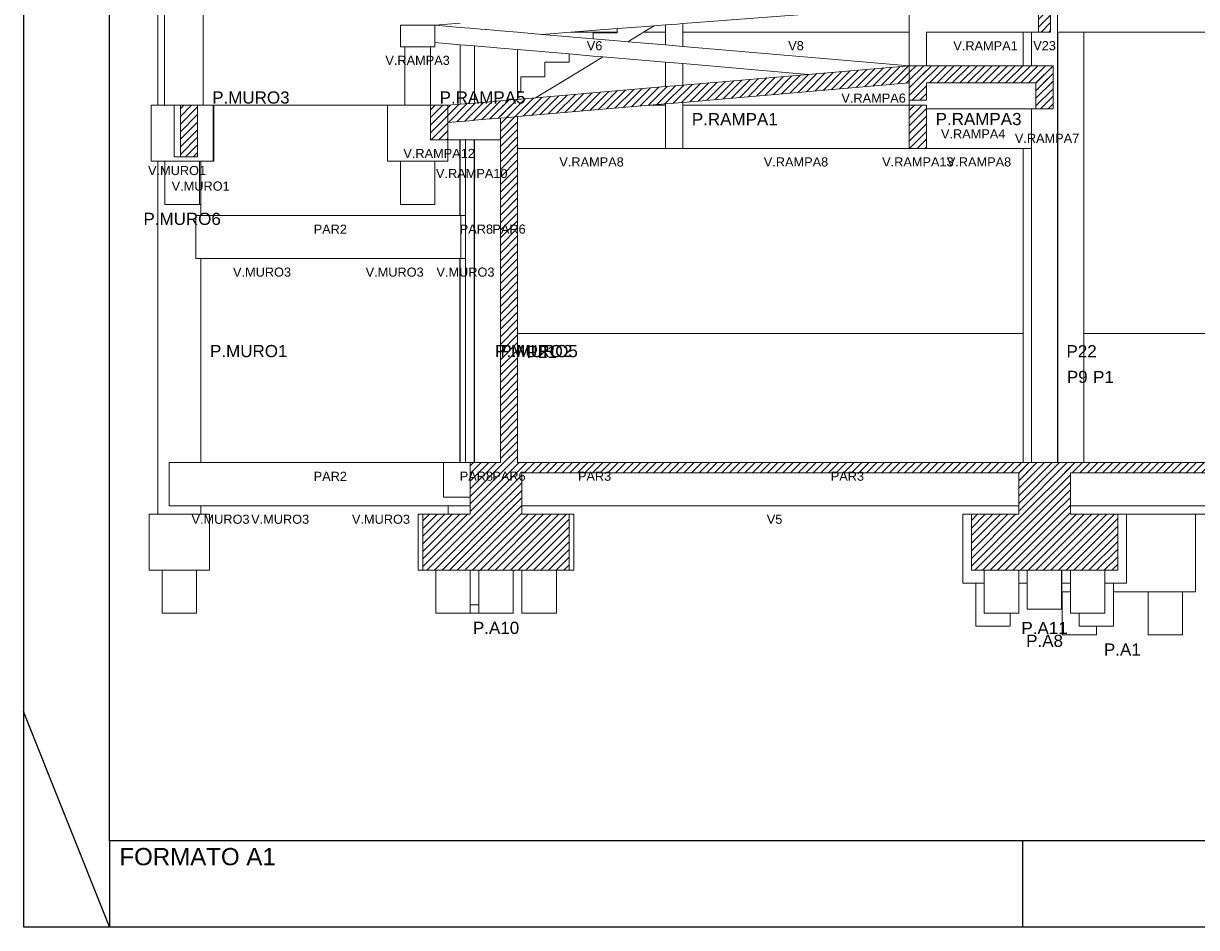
# Model space of a CAD drawing. Header units: millimetres. Extents: x 10 to 1250, y -62 to 528.
# Tile 213 of 256: x 76 to 90, y 398 to 409. Entities that reach past the tile are written whole.
import ezdxf

# ---------------------------------------------------------------- set-up
doc = ezdxf.new("R2010")
doc.units = ezdxf.units.MM
doc.header["$LTSCALE"] = 0.05
for name, color, linetype, lineweight in [('FO-Cotas', 5, 'Continuous', 5), ('FO-Níveis', 9, 'Continuous', 5), ('FO-Pilares pré-moldados', 3, 'Continuous', 20), ('FO-Seção das fundações', 9, 'Continuous', 5), ('FO-Títulos', 7, 'Continuous', 5)]:
    doc.layers.add(name, color=color, linetype=linetype, lineweight=lineweight)
doc.layers.add('FOLHA_PADRÃO', color=7, linetype='Continuous')
doc.styles.add('Arial', font='arial.ttf')
pattern_1 = [(45, (-96.81562, -34.92108), (-0.08838835, 0.08838835), [])]

# ---------------------------------------------------------------- blocks, each defined once
blk = doc.blocks.new('A1')
at = {"layer": 'FOLHA_PADRÃO', "color": 1}
blk.add_line((-83.1, 0), (-84.1, 2.5), dxfattribs=at)
at = {"layer": 'FOLHA_PADRÃO', "color": 1, "linetype": 'Continuous'}
for points in [[(-84.1, 0), (0, 0), (0, 59.4), (-84.1, 59.4), (-84.1, 0)], [(-83.1, 1.008), (-83.1, 0)], [(-72.5, 1), (-72.5, -0.008)]]:
    blk.add_lwpolyline(points, dxfattribs=at)
at = {"layer": 'FOLHA_PADRÃO', "color": 6, "linetype": 'Continuous'}
blk.add_lwpolyline([(-83.1, 58.4), (-1, 58.4), (-1, 1), (-83.1, 1), (-83.1, 58.4)], dxfattribs=at)
at = {"layer": 'FOLHA_PADRÃO', "color": 7, "style": 'Arial'}
blk.add_text('FORMATO A1', height=0.2, dxfattribs=at).set_placement((-82.986, 0.716))
blk = doc.blocks.new('AAA')
at = {"layer": 'FO-Níveis', "linetype": 'Continuous'}
h = blk.add_hatch(dxfattribs=at)
h.set_pattern_fill('ANSI31', color=256, style=0)
h.set_pattern_definition(pattern_1)
h.paths.add_polyline_path([(-72.5219, 17.5821), (-72.2419, 17.5821), (-72.2419, 18.5821), (-72.5219, 18.5821), (-72.5219, 17.5821)])
h = blk.add_hatch(dxfattribs=at)
h.set_pattern_fill('ANSI31', color=256, style=0)
h.set_pattern_definition(pattern_1)
h.paths.add_polyline_path([(-86.2439, 15.4808), (-75.5239, 16.4008), (-75.5239, 16.8021), (-86.2439, 15.8821), (-86.2439, 15.4808)])
h = blk.add_hatch(dxfattribs=at)
h.set_pattern_fill('ANSI31', color=256, style=0)
h.set_pattern_definition(pattern_1)
h.paths.add_polyline_path([(-75.5239, 16.4021), (-72.1859, 16.4021), (-72.1859, 16.8021), (-75.5239, 16.8021), (-75.5239, 16.4021)])
h = blk.add_hatch(dxfattribs=at)
h.set_pattern_fill('ANSI31', color=256, style=0)
h.set_pattern_definition(pattern_1)
h.paths.add_polyline_path([(-75.5239, 16.0021), (-75.1239, 16.0021), (-75.1239, 16.8021), (-75.5239, 16.8021), (-75.5239, 16.0021)])
h = blk.add_hatch(dxfattribs=at)
h.set_pattern_fill('ANSI31', color=256, style=0)
h.set_pattern_definition(pattern_1)
h.paths.add_polyline_path([(-72.5859, 15.8021), (-72.1859, 15.8021), (-72.1859, 16.8021), (-72.5859, 16.8021), (-72.5859, 15.8021)])
h = blk.add_hatch(dxfattribs=at)
h.set_pattern_fill('ANSI31', color=256, style=0)
h.set_pattern_definition(pattern_1)
h.paths.add_polyline_path([(-92.453, 14.6821), (-92.0529, 14.6821), (-92.0529, 15.8821), (-92.453, 15.8821), (-92.453, 14.6821)])
h = blk.add_hatch(dxfattribs=at)
h.set_pattern_fill('ANSI31', color=256, style=0)
h.set_pattern_definition(pattern_1)
h.paths.add_polyline_path([(-86.6439, 15.0821), (-86.2439, 15.0821), (-86.2439, 15.8821), (-86.6439, 15.8821), (-86.6439, 15.0821)])
h = blk.add_hatch(dxfattribs=at)
h.set_pattern_fill('ANSI31', color=256, style=0)
h.set_pattern_definition(pattern_1)
h.paths.add_polyline_path([(-85.0209, 13.3221), (-84.6209, 13.3221), (-84.6209, 15.8821), (-85.0209, 15.8821), (-85.0209, 13.3221)])
h = blk.add_hatch(dxfattribs=at)
h.set_pattern_fill('ANSI31', color=256, style=0)
h.set_pattern_definition(pattern_1)
h.paths.add_polyline_path([(-75.5239, 14.8821), (-75.1239, 14.8821), (-75.1239, 15.8821), (-75.5239, 15.8821), (-75.5239, 14.8821)])
h = blk.add_hatch(dxfattribs=at)
h.set_pattern_fill('ANSI31', color=256, style=0)
h.set_pattern_definition(pattern_1)
h.paths.add_polyline_path([(-85.0209, 7.5821), (-84.6209, 7.5821), (-84.6209, 13.3221), (-85.0209, 13.3221), (-85.0209, 7.5821)])
h = blk.add_hatch(dxfattribs=at)
h.set_pattern_fill('ANSI31', color=256, style=0)
h.set_pattern_definition(pattern_1)
h.paths.add_polyline_path([(-85.7209, 7.3421), (-71.7819, 7.3421), (-71.7819, 7.5821), (-85.7209, 7.5821), (-85.7209, 7.3421)])
h = blk.add_hatch(dxfattribs=at)
h.set_pattern_fill('ANSI31', color=256, style=0)
h.set_pattern_definition(pattern_1)
h.paths.add_polyline_path([(-85.7209, 6.3821), (-84.5209, 6.3821), (-84.5209, 7.5821), (-85.7209, 7.5821), (-85.7209, 6.3821)])
h = blk.add_hatch(dxfattribs=at)
h.set_pattern_fill('ANSI31', color=256, style=0)
h.set_pattern_definition(pattern_1)
h.paths.add_polyline_path([(-72.9819, 7.3421), (-58.8839, 7.3421), (-58.8839, 7.5821), (-72.9819, 7.5821), (-72.9819, 7.3421)])
h = blk.add_hatch(dxfattribs=at)
h.set_pattern_fill('ANSI31', color=256, style=0)
h.set_pattern_definition(pattern_1)
h.paths.add_polyline_path([(-72.9819, 6.3821), (-71.7819, 6.3821), (-71.7819, 7.5821), (-72.9819, 7.5821), (-72.9819, 6.3821)])
h = blk.add_hatch(dxfattribs=at)
h.set_pattern_fill('ANSI31', color=256, style=0)
h.set_pattern_definition(pattern_1)
h.paths.add_polyline_path([(-86.8209, 5.0821), (-83.4209, 5.0821), (-83.4209, 6.3821), (-86.8209, 6.3821), (-86.8209, 5.0821)])
h = blk.add_hatch(dxfattribs=at)
h.set_pattern_fill('ANSI31', color=256, style=0)
h.set_pattern_definition(pattern_1)
h.paths.add_polyline_path([(-74.0819, 5.0821), (-70.6819, 5.0821), (-70.6819, 6.3821), (-74.0819, 6.3821), (-74.0819, 5.0821)])
at = {"layer": 'FO-Cotas'}
for p, q in [((-92.9759, 18.5821), (-92.9759, 17.7421)), ((-92.8259, 18.5821), (-92.8259, 17.7421)), ((-91.9259, 17.7421), (-91.9259, 18.5821)), ((-72.0845, 17.7421), (-72.0845, 18.2821)), ((-80.7859, 17.78), (-75.5239, 18.1811)), ((-75.5239, 18.1811), (-75.5239, 17.7421)), ((-92.9759, 17.7421), (-92.9759, 16.8021)), ((-92.8259, 17.7421), (-92.8259, 16.8021)), ((-91.9259, 16.8021), (-91.9259, 17.7421)), ((-87.3439, 17.7421), (-87.3439, 17.2421)), ((-87.2439, 17.7421), (-87.3439, 17.7421)), ((-86.6439, 17.7421), (-87.2439, 17.7421)), ((-86.5439, 17.7421), (-86.6439, 17.7421)), ((-85.9569, 17.7869), (-86.5439, 17.7421)), ((-86.5439, 17.7421), (-85.9569, 17.6921)), ((-86.5439, 17.3411), (-86.5439, 17.7421)), ((-81.7459, 17.7068), (-81.4527, 17.7292)), ((-81.4527, 17.7292), (-81.6949, 17.5821)), ((-81.4527, 17.7292), (-81.1859, 17.7495)), ((-81.1859, 17.7495), (-81.0459, 17.7602)), ((-81.1859, 17.7495), (-81.1859, 17.7421)), ((-81.1859, 17.7421), (-81.1859, 17.5821)), ((-81.0459, 17.7602), (-80.9059, 17.7708)), ((-80.9059, 17.7708), (-80.7859, 17.78)), ((-80.7859, 17.7421), (-80.7859, 17.78)), ((-80.7859, 17.5821), (-80.7859, 17.7421)), ((-75.5239, 17.7421), (-75.5239, 17.5821)), ((-72.0845, 17.5821), (-72.0845, 17.7421)), ((-85.9569, 17.6921), (-85.6209, 17.6634)), ((-85.6209, 17.6634), (-85.4809, 17.6514)), ((-85.4809, 17.6514), (-85.3569, 17.6409)), ((-85.3569, 17.6409), (-85.3409, 17.6395)), ((-85.3409, 17.6395), (-85.0209, 17.6122)), ((-85.0209, 17.6122), (-84.6209, 17.5781)), ((-84.6209, 17.5781), (-84.061, 17.5303)), ((-84.061, 17.5303), (-83.3816, 17.5821)), ((-84.061, 17.5303), (-82.8659, 17.4284)), ((-83.3816, 17.5821), (-82.3059, 17.6641)), ((-83.3816, 17.5821), (-82.3059, 17.5821)), ((-82.8659, 17.5621), (-82.3059, 17.5621)), ((-82.8659, 17.4284), (-82.8659, 17.5621)), ((-82.3059, 17.6641), (-81.7459, 17.7068)), ((-82.3059, 17.5821), (-82.3059, 17.6641)), ((-82.3059, 17.5621), (-82.3059, 17.5821)), ((-81.7459, 17.5512), (-82.0612, 17.3597)), ((-81.6949, 17.5821), (-81.7459, 17.5512)), ((-81.6949, 17.5821), (-81.1859, 17.5821)), ((-81.1859, 17.5821), (-81.1859, 17.2851)), ((-80.7859, 17.5821), (-75.5239, 17.5821)), ((-80.7859, 17.251), (-80.7859, 17.5821)), ((-75.5239, 17.5821), (-75.5239, 16.8021)), ((-75.1239, 17.5821), (-72.8759, 17.5821)), ((-75.1239, 16.8021), (-75.1239, 17.5821)), ((-72.8759, 17.5821), (-72.8759, 16.8021)), ((-72.8759, 17.5821), (-72.6873, 17.5821)), ((-72.6873, 17.5821), (-72.6873, 16.8021)), ((-72.6873, 17.5821), (-72.6853, 17.5821)), ((-72.6853, 17.5821), (-72.5219, 17.5821)), ((-72.0845, 17.5821), (-72.0759, 17.5821)), ((-72.0845, 16.8021), (-72.0845, 17.5821)), ((-72.0759, 16.8021), (-72.0759, 17.5821)), ((-72.0759, 17.5821), (-71.4767, 17.5821)), ((-71.4767, 17.5821), (-71.4666, 17.5821)), ((-71.4666, 16.8021), (-71.4666, 17.5821)), ((-71.4666, 17.5821), (-65.2559, 17.5821)), ((-87.3439, 17.2421), (-87.2439, 17.2421)), ((-87.2439, 17.2421), (-87.2439, 16.8021)), ((-87.2439, 17.2421), (-86.6439, 17.2421)), ((-86.6439, 16.8021), (-86.6439, 17.2421)), ((-86.6439, 17.2421), (-86.5439, 17.2421)), ((-86.5439, 17.3408), (-86.5439, 17.3411)), ((-86.5439, 17.2421), (-86.5439, 17.3408)), ((-85.9569, 17.2907), (-86.5439, 17.3408)), ((-85.9569, 17.2907), (-85.9569, 16.8021)), ((-85.6209, 17.2621), (-85.9569, 17.2907)), ((-85.6209, 17.2621), (-85.6209, 16.8021)), ((-85.3569, 17.2396), (-85.6209, 17.2621)), ((-85.0209, 17.2109), (-85.3569, 17.2396)), ((-84.6209, 17.1768), (-85.0209, 17.2109)), ((-84.6209, 16.8021), (-84.6209, 17.1768)), ((-83.4259, 17.0749), (-84.6209, 17.1768)), ((-82.8659, 17.4284), (-82.3059, 17.3806)), ((-82.3059, 17.3806), (-82.0612, 17.3597)), ((-82.0612, 17.3597), (-81.1859, 17.2851)), ((-81.1859, 17.2851), (-80.7859, 17.251)), ((-80.7859, 17.251), (-75.5239, 16.8021)), ((-83.4259, 16.8821), (-83.4259, 17.0749)), ((-82.8659, 17.0271), (-83.4259, 17.0749)), ((-82.6407, 17.0079), (-82.8659, 17.0271)), ((-82.6407, 17.0079), (-82.8659, 16.8712)), ((-81.1859, 16.8838), (-82.6407, 17.0079)), ((-92.9759, 16.8021), (-92.9759, 15.8821)), ((-92.8259, 16.8021), (-92.8259, 15.8821)), ((-91.9259, 15.8821), (-91.9259, 16.8021)), ((-87.2439, 16.8021), (-87.2439, 15.8821)), ((-86.6439, 15.8821), (-86.6439, 16.8021)), ((-85.9569, 16.8021), (-85.9569, 15.9068)), ((-85.6209, 16.8021), (-85.6209, 16.7731)), ((-85.6209, 16.7731), (-85.6209, 15.9356)), ((-84.6209, 16.7731), (-84.6209, 16.8021)), ((-84.6209, 16.2021), (-84.6209, 16.7731)), ((-83.9859, 16.8821), (-83.4259, 16.8821)), ((-83.9859, 16.5421), (-83.9859, 16.8821)), ((-82.8659, 16.8712), (-83.4259, 16.5312)), ((-81.1859, 16.8838), (-81.1859, 16.8021)), ((-80.7859, 16.8497), (-81.1859, 16.8838)), ((-81.1859, 16.8021), (-81.1859, 16.3162)), ((-80.7859, 16.8021), (-80.7859, 16.8497)), ((-77.8691, 16.6009), (-80.7859, 16.8497)), ((-80.7859, 16.3505), (-80.7859, 16.8021)), ((-72.0845, 15.8821), (-72.0845, 16.8021)), ((-72.0759, 15.8821), (-72.0759, 16.8021)), ((-71.4666, 15.8821), (-71.4666, 16.8021)), ((-84.5459, 16.5421), (-83.9859, 16.5421)), ((-84.5459, 16.2021), (-84.5459, 16.5421)), ((-83.4259, 16.5312), (-83.9859, 16.1912)), ((-84.6209, 16.2021), (-84.5459, 16.2021)), ((-84.6209, 16.0214), (-84.6209, 16.2021)), ((-83.9859, 16.1912), (-84.207, 16.0569)), ((-93.1294, 15.8821), (-93.1294, 14.5821)), ((-93.0759, 15.8821), (-93.1294, 15.8821)), ((-92.9759, 15.8821), (-93.0759, 15.8821)), ((-92.8259, 15.8821), (-92.9759, 15.8821)), ((-92.8196, 15.8821), (-92.8259, 15.8821)), ((-92.6172, 15.8821), (-92.8196, 15.8821)), ((-92.6076, 15.8821), (-92.6172, 15.8821)), ((-92.5953, 15.8821), (-92.6076, 15.8821)), ((-92.453, 15.8821), (-92.5953, 15.8821)), ((-92.5953, 14.6821), (-92.5953, 15.8821)), ((-91.9808, 15.8821), (-92.0529, 15.8821)), ((-91.9759, 15.8821), (-91.9808, 15.8821)), ((-91.9259, 15.8821), (-91.9759, 15.8821)), ((-91.6956, 15.8821), (-91.9259, 15.8821)), ((-91.6759, 15.8821), (-91.6956, 15.8821)), ((-91.6956, 14.8821), (-91.6956, 15.8821)), ((-91.6759, 14.8821), (-91.6759, 15.8821)), ((-87.6439, 15.8821), (-91.6759, 15.8821)), ((-87.6439, 15.8821), (-87.6439, 14.8821)), ((-87.2439, 15.8821), (-87.6439, 15.8821)), ((-86.6439, 15.8821), (-87.2439, 15.8821)), ((-81.1859, 15.8821), (-81.5671, 15.8821)), ((-81.1859, 15.9148), (-81.1859, 15.8821)), ((-81.1859, 15.8821), (-81.1859, 14.8821)), ((-80.7859, 15.8821), (-80.7859, 15.9492)), ((-75.5239, 15.8821), (-80.7859, 15.8821)), ((-80.7859, 14.8821), (-80.7859, 15.8821)), ((-75.5239, 16.0021), (-75.5239, 15.8821)), ((-72.0845, 13.3221), (-72.0845, 15.8821)), ((-72.0759, 13.3221), (-72.0759, 15.8821)), ((-71.4666, 13.3221), (-71.4666, 15.8821)), ((-75.1239, 15.8021), (-72.8759, 15.8021)), ((-72.8759, 15.8021), (-72.6873, 15.8021)), ((-72.6873, 15.8021), (-72.6873, 14.8821)), ((-72.6873, 15.8021), (-72.6853, 15.8021)), ((-72.6853, 15.8021), (-72.5859, 15.8021)), ((-86.2439, 14.8821), (-86.2439, 15.0821)), ((-86.2439, 15.0821), (-85.9618, 15.0821)), ((-85.9618, 15.0821), (-85.9569, 15.0821)), ((-85.9618, 14.8821), (-85.9618, 15.0821)), ((-85.9569, 15.0821), (-85.9569, 14.8821)), ((-85.9569, 15.0821), (-85.952, 15.0821)), ((-85.952, 15.0821), (-85.8313, 15.0821)), ((-85.8313, 15.0821), (-85.8313, 13.3221)), ((-85.8313, 15.0821), (-85.7408, 15.0821)), ((-85.7408, 15.0821), (-85.646, 15.0821)), ((-85.646, 15.0821), (-85.63, 15.0821)), ((-85.63, 15.0821), (-85.6209, 15.0821)), ((-85.63, 15.0821), (-85.63, 14.8821)), ((-85.6209, 15.0821), (-85.6209, 14.8821)), ((-85.6209, 15.0821), (-85.5262, 15.0821)), ((-85.5262, 15.0821), (-85.3569, 15.0821)), ((-85.3569, 15.0821), (-85.2462, 15.0821)), ((-85.2462, 15.0821), (-85.2313, 15.0821)), ((-85.2313, 15.0821), (-85.1264, 15.0821)), ((-85.1264, 15.0821), (-85.0209, 15.0821)), ((-91.6956, 14.5821), (-91.6956, 14.8821)), ((-91.6759, 14.5821), (-91.6759, 14.8821)), ((-87.6439, 14.8821), (-87.6439, 14.5821)), ((-86.2439, 14.5821), (-86.2439, 14.8821)), ((-85.9618, 13.3221), (-85.9618, 14.8821)), ((-85.9569, 14.8821), (-85.9569, 13.3221)), ((-85.63, 14.8821), (-85.63, 13.3221)), ((-85.6209, 14.8821), (-85.6209, 13.3221)), ((-84.6209, 14.8821), (-81.1859, 14.8821)), ((-80.7859, 14.8821), (-81.1859, 14.8821)), ((-80.7859, 14.8821), (-75.5239, 14.8821)), ((-75.1239, 14.8821), (-72.8759, 14.8821)), ((-72.8759, 14.8821), (-72.8759, 13.3221)), ((-72.8759, 14.8821), (-72.6873, 14.8821)), ((-72.6873, 14.8821), (-72.6873, 13.3221)), ((-93.0759, 14.5821), (-93.1294, 14.5821)), ((-92.9759, 14.5821), (-93.0759, 14.5821)), ((-92.9759, 14.5821), (-92.9759, 13.3221)), ((-92.8125, 14.5821), (-92.9759, 14.5821)), ((-92.8125, 13.5821), (-92.8125, 14.5821)), ((-92.7759, 14.5821), (-92.8125, 14.5821)), ((-92.0125, 14.5821), (-92.7759, 14.5821)), ((-92.5953, 14.6821), (-92.453, 14.6821)), ((-92.0125, 14.5821), (-92.0125, 13.5821)), ((-91.9808, 14.5821), (-92.0125, 14.5821)), ((-91.9759, 14.5821), (-91.9808, 14.5821)), ((-91.9759, 14.5821), (-91.9759, 13.5821)), ((-91.6956, 14.5821), (-91.9759, 14.5821)), ((-91.6759, 14.5821), (-91.6956, 14.5821)), ((-87.3439, 14.5821), (-87.6439, 14.5821)), ((-87.3439, 13.5821), (-87.3439, 14.5821)), ((-86.5439, 14.5821), (-87.3439, 14.5821)), ((-86.5439, 14.5821), (-86.5439, 13.5821)), ((-86.2439, 14.5821), (-86.5439, 14.5821)), ((-92.7759, 13.5821), (-92.8125, 13.5821)), ((-92.0125, 13.5821), (-92.7759, 13.5821)), ((-91.9808, 13.5821), (-92.0125, 13.5821)), ((-91.9759, 13.5821), (-91.9808, 13.5821)), ((-91.9759, 13.3221), (-91.9759, 13.5821)), ((-86.5439, 13.5821), (-87.3439, 13.5821)), ((-92.9759, 13.3221), (-92.9759, 7.5821)), ((-92.0966, 13.3221), (-92.0966, 12.3221)), ((-91.9808, 13.3221), (-92.0966, 13.3221)), ((-91.9759, 13.3221), (-91.9808, 13.3221)), ((-89.0179, 13.3221), (-91.9759, 13.3221)), ((-89.0166, 13.3221), (-89.0179, 13.3221)), ((-88.806, 13.3221), (-89.0166, 13.3221)), ((-88.8047, 13.3221), (-88.806, 13.3221)), ((-85.9618, 13.3221), (-88.8047, 13.3221)), ((-85.9569, 13.3221), (-85.9618, 13.3221)), ((-85.952, 13.3221), (-85.9569, 13.3221)), ((-85.9366, 13.3221), (-85.952, 13.3221)), ((-85.8503, 13.3221), (-85.9366, 13.3221)), ((-85.9366, 12.3221), (-85.9366, 13.3221)), ((-85.8313, 13.3221), (-85.8503, 13.3221)), ((-85.8313, 13.3221), (-85.8313, 12.3221)), ((-85.63, 13.3221), (-85.63, 7.5821)), ((-85.6209, 13.3221), (-85.6209, 13.2931)), ((-85.6209, 13.2931), (-85.6209, 7.5821)), ((-72.8759, 13.3221), (-72.8759, 10.5821)), ((-72.6873, 13.3221), (-72.6873, 7.5821)), ((-72.0845, 10.5821), (-72.0845, 13.3221)), ((-72.0759, 10.5821), (-72.0759, 13.3221)), ((-71.4666, 10.5821), (-71.4666, 13.3221)), ((-92.0966, 12.3221), (-91.9808, 12.3221)), ((-91.9808, 12.3221), (-91.9759, 12.3221)), ((-91.9759, 7.5821), (-91.9759, 12.3221)), ((-91.9759, 12.3221), (-89.0179, 12.3221)), ((-89.0179, 12.3221), (-89.0166, 12.3221)), ((-89.0166, 12.3221), (-88.806, 12.3221)), ((-88.806, 12.3221), (-88.8047, 12.3221)), ((-88.8047, 12.3221), (-85.9618, 12.3221)), ((-85.9618, 7.5821), (-85.9618, 12.3221)), ((-85.9618, 12.3221), (-85.9569, 12.3221)), ((-85.9569, 12.3221), (-85.9569, 7.5821)), ((-85.9569, 12.3221), (-85.952, 12.3221)), ((-85.952, 12.3221), (-85.9366, 12.3221)), ((-85.9366, 12.3221), (-85.8503, 12.3221)), ((-85.8503, 12.3221), (-85.8313, 12.3221)), ((-85.8313, 12.3221), (-85.8313, 7.5821)), ((-81.0459, 10.5821), (-84.6209, 10.5821)), ((-72.8759, 10.5821), (-81.0459, 10.5821)), ((-72.8759, 10.5821), (-72.8759, 9.5821)), ((-72.0845, 9.5821), (-72.0845, 10.5821)), ((-72.0759, 9.5821), (-72.0759, 10.5821)), ((-71.4666, 9.5821), (-71.4666, 10.5821)), ((-65.2559, 10.5821), (-71.4666, 10.5821)), ((-72.8759, 9.5821), (-72.8759, 7.5821)), ((-72.0845, 7.5821), (-72.0845, 9.5821)), ((-72.0759, 7.5821), (-72.0759, 9.5821)), ((-71.4666, 7.5821), (-71.4666, 9.5821)), ((-92.9759, 7.5821), (-92.9759, 6.3821)), ((-92.7145, 7.5821), (-92.7145, 6.5821)), ((-92.01, 7.5821), (-92.7145, 7.5821)), ((-91.9808, 7.5821), (-92.01, 7.5821)), ((-91.9759, 7.5821), (-91.9808, 7.5821)), ((-90.3267, 7.5821), (-91.9759, 7.5821)), ((-90.2692, 7.5821), (-90.3267, 7.5821)), ((-89.9439, 7.5821), (-90.2692, 7.5821)), ((-89.891, 7.5821), (-89.9439, 7.5821)), ((-89.8335, 7.5821), (-89.891, 7.5821)), ((-89.6973, 7.5821), (-89.8335, 7.5821)), ((-89.4507, 7.5821), (-89.6973, 7.5821)), ((-86.9404, 7.5821), (-89.4507, 7.5821)), ((-86.8458, 7.5821), (-86.9404, 7.5821)), ((-86.8296, 7.5821), (-86.8458, 7.5821)), ((-86.7258, 7.5821), (-86.8296, 7.5821)), ((-86.3436, 7.5821), (-86.7258, 7.5821)), ((-86.3436, 7.5821), (-86.3436, 6.7821)), ((-86.2209, 7.5821), (-86.3436, 7.5821)), ((-85.991, 7.5821), (-86.2209, 7.5821)), ((-85.9618, 7.5821), (-85.991, 7.5821)), ((-85.9569, 7.5821), (-85.9618, 7.5821)), ((-85.952, 7.5821), (-85.9569, 7.5821)), ((-85.8313, 7.5821), (-85.952, 7.5821)), ((-85.7678, 7.5821), (-85.8313, 7.5821)), ((-85.7408, 7.5821), (-85.7678, 7.5821)), ((-85.7209, 7.5821), (-85.7408, 7.5821)), ((-92.7145, 6.5821), (-91.9759, 6.5821)), ((-91.9759, 6.3821), (-91.9759, 6.5821)), ((-91.9759, 6.5821), (-90.3267, 6.5821)), ((-90.3267, 6.5821), (-90.2692, 6.5821)), ((-90.2692, 6.5821), (-89.9439, 6.5821)), ((-89.9439, 6.5821), (-89.891, 6.5821)), ((-89.891, 6.5821), (-89.8335, 6.5821)), ((-89.8335, 6.5821), (-89.6973, 6.5821)), ((-89.6973, 6.5821), (-89.4507, 6.5821)), ((-89.4507, 6.5821), (-86.2313, 6.5821)), ((-86.3436, 6.7821), (-86.2209, 6.7821)), ((-86.2313, 6.5821), (-86.2313, 6.3821)), ((-86.2313, 6.5821), (-85.9569, 6.5821)), ((-86.2209, 6.7821), (-85.991, 6.7821)), ((-85.991, 6.7821), (-85.9569, 6.7821)), ((-85.9569, 6.7821), (-85.952, 6.7821)), ((-85.9569, 6.5821), (-85.8313, 6.5821)), ((-85.952, 6.7821), (-85.8313, 6.7821)), ((-85.8313, 6.7821), (-85.7678, 6.7821)), ((-85.8313, 6.5821), (-85.7678, 6.5821)), ((-85.7678, 6.7821), (-85.7209, 6.7821)), ((-85.7678, 6.5821), (-85.7209, 6.5821)), ((-84.5209, 6.5821), (-81.0459, 6.5821)), ((-81.0459, 6.5821), (-72.9819, 6.5821)), ((-71.7819, 6.5821), (-71.5465, 6.5821)), ((-71.5465, 6.5821), (-71.4838, 6.5821)), ((-71.4838, 6.5821), (-71.4666, 6.5821)), ((-71.4666, 6.5821), (-70.7702, 6.5821)), ((-70.7702, 6.5821), (-70.3816, 6.5821)), ((-70.3816, 6.5821), (-69.605, 6.5821)), ((-69.605, 6.5821), (-65.6384, 6.5821)), ((-93.1759, 6.3821), (-93.1759, 5.0821)), ((-92.9759, 6.3821), (-93.1759, 6.3821)), ((-91.9759, 6.3821), (-92.9759, 6.3821)), ((-91.7759, 6.3821), (-91.9759, 6.3821)), ((-91.7759, 5.0821), (-91.7759, 6.3821)), ((-86.9292, 6.3821), (-86.9292, 5.0821)), ((-86.8209, 6.3821), (-86.9292, 6.3821)), ((-83.3126, 6.3821), (-83.4209, 6.3821)), ((-83.3126, 5.0821), (-83.3126, 6.3821)), ((-74.2819, 6.3821), (-74.2819, 4.7821)), ((-74.0819, 6.3821), (-74.2819, 6.3821)), ((-70.4819, 6.3821), (-70.6819, 6.3821)), ((-70.4819, 6.3821), (-70.3816, 6.3821)), ((-70.4819, 4.7821), (-70.4819, 6.3821)), ((-70.3816, 6.3821), (-69.605, 6.3821)), ((-69.605, 6.3821), (-68.8757, 6.3821)), ((-68.8757, 4.5821), (-68.8757, 6.3821)), ((-68.8757, 6.3821), (-66.5559, 6.3821)), ((-92.8759, 5.0821), (-93.1759, 5.0821)), ((-92.8759, 4.0821), (-92.8759, 5.0821)), ((-92.0759, 5.0821), (-92.8759, 5.0821)), ((-92.0759, 5.0821), (-92.0759, 4.0821)), ((-91.7759, 5.0821), (-92.0759, 5.0821)), ((-86.8209, 5.0821), (-86.9292, 5.0821)), ((-86.5209, 4.0821), (-86.5209, 5.0821)), ((-85.7209, 5.0821), (-85.7209, 4.2821)), ((-85.5209, 4.2821), (-85.5209, 5.0821)), ((-84.7209, 5.0821), (-84.7209, 4.0821)), ((-84.5209, 4.0821), (-84.5209, 5.0821)), ((-83.7209, 5.0821), (-83.7209, 4.0821)), ((-83.3126, 5.0821), (-83.4209, 5.0821)), ((-73.7819, 4.7821), (-73.7819, 5.0821)), ((-72.9819, 5.0821), (-72.9819, 4.7821)), ((-72.7894, 4.7821), (-72.7894, 5.0821)), ((-71.9894, 5.0821), (-71.9894, 4.7821)), ((-71.9824, 5.0821), (-71.9824, 4.7821)), ((-71.7819, 4.7821), (-71.7819, 5.0821)), ((-70.9819, 5.0821), (-70.9819, 4.7821)), ((-73.9819, 4.7821), (-74.2819, 4.7821)), ((-73.9819, 3.7821), (-73.9819, 4.7821)), ((-73.7819, 4.7821), (-73.9819, 4.7821)), ((-73.7819, 4.0821), (-73.7819, 4.7821)), ((-72.7894, 4.7821), (-72.9819, 4.7821)), ((-72.9819, 4.7821), (-72.9819, 4.0821)), ((-72.7894, 4.1821), (-72.7894, 4.7821)), ((-71.9894, 4.7821), (-71.9894, 4.5821)), ((-71.7819, 4.7821), (-71.9824, 4.7821)), ((-71.9824, 4.7821), (-71.9824, 4.5821)), ((-71.7819, 4.5821), (-71.7819, 4.7821)), ((-70.7819, 4.7821), (-70.9819, 4.7821)), ((-70.9819, 4.7821), (-70.9819, 4.5821)), ((-70.7819, 4.7821), (-70.7819, 4.5821)), ((-70.4819, 4.7821), (-70.7819, 4.7821)), ((-71.9894, 4.5821), (-71.9894, 4.1821)), ((-71.9757, 4.5821), (-71.9824, 4.5821)), ((-71.9824, 4.5821), (-71.9824, 4.1821)), ((-71.9757, 3.5821), (-71.9757, 4.5821)), ((-71.7819, 4.5821), (-71.9757, 4.5821)), ((-71.7819, 4.0821), (-71.7819, 4.5821)), ((-70.9819, 4.5821), (-70.9819, 4.0821)), ((-69.9757, 4.5821), (-70.7819, 4.5821)), ((-70.7819, 4.5821), (-70.7819, 3.7821)), ((-69.9757, 3.5821), (-69.9757, 4.5821)), ((-69.1757, 4.5821), (-69.9757, 4.5821)), ((-69.1757, 4.5821), (-69.1757, 3.5821)), ((-68.8757, 4.5821), (-69.1757, 4.5821)), ((-85.5209, 4.2821), (-85.7209, 4.2821)), ((-85.7209, 4.2821), (-85.7209, 4.0821)), ((-85.5209, 4.0821), (-85.5209, 4.2821)), ((-72.7824, 4.1821), (-72.7894, 4.1821)), ((-71.9894, 4.1821), (-72.7824, 4.1821)), ((-71.9824, 4.1821), (-71.9894, 4.1821)), ((-92.0759, 4.0821), (-92.8759, 4.0821)), ((-86.0569, 4.0821), (-86.5209, 4.0821)), ((-85.7209, 4.0821), (-86.0569, 4.0821)), ((-85.5209, 4.0821), (-85.7209, 4.0821)), ((-85.2569, 4.0821), (-85.5209, 4.0821)), ((-84.7209, 4.0821), (-85.2569, 4.0821)), ((-83.7209, 4.0821), (-84.5209, 4.0821)), ((-73.1819, 4.0821), (-73.7819, 4.0821)), ((-73.1819, 4.0821), (-73.1819, 3.7821)), ((-72.9819, 4.0821), (-73.1819, 4.0821)), ((-71.5819, 4.0821), (-71.7819, 4.0821)), ((-71.5819, 3.7821), (-71.5819, 4.0821)), ((-71.1757, 4.0821), (-71.5819, 4.0821)), ((-70.9819, 4.0821), (-71.1757, 4.0821)), ((-73.1819, 3.7821), (-73.9819, 3.7821)), ((-71.1757, 3.5821), (-71.9757, 3.5821)), ((-71.1757, 3.7821), (-71.5819, 3.7821)), ((-71.1757, 3.7821), (-71.1757, 3.5821)), ((-70.7819, 3.7821), (-71.1757, 3.7821)), ((-69.1757, 3.5821), (-69.9757, 3.5821))]:
    blk.add_line(p, q, dxfattribs=at)
at = {"layer": 'FO-Títulos'}
for p, q in [((-72.5219, 18.2821), (-72.5219, 17.7421)), ((-72.2419, 17.7421), (-72.2419, 18.2821)), ((-72.5219, 17.7421), (-72.5219, 17.5821)), ((-72.2419, 17.5821), (-72.2419, 17.7421)), ((-72.5219, 17.5821), (-72.4952, 17.5821)), ((-72.4952, 17.5821), (-72.4659, 17.5821)), ((-72.4659, 17.5821), (-72.3819, 17.5821)), ((-72.3819, 17.5821), (-72.2419, 17.5821)), ((-75.5239, 16.8021), (-77.8691, 16.6009)), ((-75.1239, 16.8021), (-75.5239, 16.8021)), ((-75.5239, 16.4021), (-75.5239, 16.8021)), ((-72.8759, 16.8021), (-75.1239, 16.8021)), ((-72.6873, 16.8021), (-72.8759, 16.8021)), ((-72.5859, 16.8021), (-72.6873, 16.8021)), ((-72.4952, 16.8021), (-72.5859, 16.8021)), ((-72.3859, 16.8021), (-72.4952, 16.8021)), ((-72.1859, 16.8021), (-72.3859, 16.8021)), ((-72.1859, 16.4021), (-72.1859, 16.8021)), ((-80.7859, 16.3505), (-81.1859, 16.3162)), ((-77.8691, 16.6009), (-80.7859, 16.3505)), ((-80.7859, 15.9492), (-75.5239, 16.4008)), ((-75.5239, 16.4008), (-75.5239, 16.4021)), ((-75.5239, 16.4008), (-75.5239, 16.0021)), ((-75.1239, 16.0021), (-75.1239, 16.4021)), ((-75.1239, 16.4021), (-72.8759, 16.4021)), ((-72.8759, 16.4021), (-72.6873, 16.4021)), ((-72.6873, 16.4021), (-72.5859, 16.4021)), ((-72.5859, 16.4021), (-72.5859, 15.8821)), ((-72.1859, 15.8821), (-72.1859, 16.4021)), ((-81.1859, 16.3162), (-84.207, 16.0569)), ((-92.453, 15.8821), (-92.453, 14.6821)), ((-92.3259, 15.8821), (-92.453, 15.8821)), ((-92.2174, 15.8821), (-92.3259, 15.8821)), ((-92.0529, 15.8821), (-92.2174, 15.8821)), ((-92.0529, 14.8821), (-92.0529, 15.8821)), ((-86.6439, 15.8821), (-86.6439, 15.0821)), ((-86.4439, 15.8821), (-86.6439, 15.8821)), ((-86.2439, 15.8821), (-86.4439, 15.8821)), ((-85.9569, 15.9068), (-86.2439, 15.8821)), ((-86.2439, 15.8821), (-86.2439, 15.4808)), ((-85.6209, 15.9356), (-85.9569, 15.9068)), ((-85.3569, 15.9582), (-85.6209, 15.9356)), ((-85.1059, 15.9798), (-85.3569, 15.9582)), ((-85.0209, 15.9871), (-85.1059, 15.9798)), ((-84.6209, 16.0214), (-85.0209, 15.9871)), ((-84.5459, 16.0278), (-84.6209, 16.0214)), ((-84.6209, 15.62), (-81.5671, 15.8821)), ((-84.207, 16.0569), (-84.5459, 16.0278)), ((-81.5671, 15.8821), (-81.1859, 15.9148)), ((-81.1859, 15.9148), (-80.7859, 15.9492)), ((-75.5239, 16.0021), (-75.1239, 16.0021)), ((-75.1239, 15.8821), (-75.5239, 15.8821)), ((-75.5239, 15.8821), (-75.5239, 14.8821)), ((-75.1239, 15.8021), (-75.1239, 15.8821)), ((-72.5859, 15.8821), (-72.5859, 15.8021)), ((-72.1859, 15.8021), (-72.1859, 15.8821)), ((-85.7408, 15.5239), (-85.646, 15.5321)), ((-85.646, 15.5321), (-85.63, 15.5334)), ((-85.63, 15.5334), (-85.6209, 15.5342)), ((-85.6209, 15.5342), (-85.5262, 15.5423)), ((-85.5262, 15.5423), (-85.3569, 15.5569)), ((-85.3569, 15.5569), (-85.2462, 15.5664)), ((-85.2462, 15.5664), (-85.2313, 15.5677)), ((-85.2313, 15.5677), (-85.1264, 15.5767)), ((-85.1264, 15.5767), (-85.0209, 15.5857)), ((-85.0209, 15.5857), (-84.8209, 15.6029)), ((-85.0209, 15.5857), (-85.0209, 15.0821)), ((-84.8209, 15.6029), (-84.6209, 15.62)), ((-84.6209, 14.8821), (-84.6209, 15.62)), ((-75.1239, 14.8821), (-75.1239, 15.8021)), ((-72.5859, 15.8021), (-72.4952, 15.8021)), ((-72.4952, 15.8021), (-72.3859, 15.8021)), ((-72.3859, 15.8021), (-72.1859, 15.8021)), ((-86.2439, 15.4808), (-85.9618, 15.505)), ((-86.2439, 15.0821), (-86.2439, 15.4808)), ((-85.9618, 15.505), (-85.9569, 15.5054)), ((-85.9569, 15.5054), (-85.952, 15.5058)), ((-85.952, 15.5058), (-85.8313, 15.5162)), ((-85.8313, 15.5162), (-85.7408, 15.5239)), ((-86.6439, 15.0821), (-86.4439, 15.0821)), ((-86.4439, 15.0821), (-86.2439, 15.0821)), ((-85.0209, 15.0821), (-85.0209, 14.8821)), ((-92.0529, 14.6821), (-92.0529, 14.8821)), ((-85.0209, 14.8821), (-85.0209, 13.3221)), ((-84.6209, 13.3221), (-84.6209, 14.8821)), ((-75.5239, 14.8821), (-75.1239, 14.8821)), ((-92.453, 14.6821), (-92.2174, 14.6821)), ((-92.2174, 14.6821), (-92.0529, 14.6821)), ((-85.0209, 13.3221), (-85.0209, 13.2931)), ((-85.0209, 13.2931), (-85.0209, 7.5821)), ((-84.6209, 13.2931), (-84.6209, 13.3221)), ((-84.6209, 10.5821), (-84.6209, 13.2931)), ((-84.6209, 9.5821), (-84.6209, 10.5821)), ((-84.6209, 7.5821), (-84.6209, 9.5821)), ((-85.7209, 7.5821), (-85.7209, 7.3421)), ((-85.646, 7.5821), (-85.7209, 7.5821)), ((-85.6445, 7.5821), (-85.646, 7.5821)), ((-85.63, 7.5821), (-85.6445, 7.5821)), ((-85.6209, 7.5821), (-85.63, 7.5821)), ((-85.5262, 7.5821), (-85.6209, 7.5821)), ((-85.3569, 7.5821), (-85.5262, 7.5821)), ((-85.2464, 7.5821), (-85.3569, 7.5821)), ((-85.2462, 7.5821), (-85.2464, 7.5821)), ((-85.2313, 7.5821), (-85.2462, 7.5821)), ((-85.1513, 7.5821), (-85.2313, 7.5821)), ((-85.1264, 7.5821), (-85.1513, 7.5821)), ((-85.0209, 7.5821), (-85.1264, 7.5821)), ((-84.5209, 7.5821), (-84.6209, 7.5821)), ((-81.0459, 7.5821), (-84.5209, 7.5821)), ((-72.9819, 7.5821), (-81.0459, 7.5821)), ((-72.8759, 7.5821), (-72.9819, 7.5821)), ((-72.6873, 7.5821), (-72.8759, 7.5821)), ((-72.6859, 7.5821), (-72.6873, 7.5821)), ((-72.4952, 7.5821), (-72.6859, 7.5821)), ((-72.4759, 7.5821), (-72.4952, 7.5821)), ((-72.3182, 7.5821), (-72.4759, 7.5821)), ((-72.0859, 7.5821), (-72.3182, 7.5821)), ((-72.0845, 7.5821), (-72.0859, 7.5821)), ((-72.0759, 7.5821), (-72.0845, 7.5821)), ((-71.7819, 7.5821), (-72.0759, 7.5821)), ((-71.5465, 7.5821), (-71.7819, 7.5821)), ((-71.4838, 7.5821), (-71.5465, 7.5821)), ((-71.4666, 7.5821), (-71.4838, 7.5821)), ((-70.7702, 7.5821), (-71.4666, 7.5821)), ((-70.3816, 7.5821), (-70.7702, 7.5821)), ((-69.605, 7.5821), (-70.3816, 7.5821)), ((-65.6384, 7.5821), (-69.605, 7.5821)), ((-85.7209, 7.3421), (-85.7209, 6.7821)), ((-84.5209, 6.5821), (-84.5209, 7.3421)), ((-84.5209, 7.3421), (-81.0459, 7.3421)), ((-81.0459, 7.3421), (-72.9819, 7.3421)), ((-72.9819, 7.3421), (-72.9819, 6.5821)), ((-71.7819, 6.5821), (-71.7819, 7.3421)), ((-71.7819, 7.3421), (-71.5465, 7.3421)), ((-71.5465, 7.3421), (-71.4838, 7.3421)), ((-71.4838, 7.3421), (-71.4666, 7.3421)), ((-71.4666, 7.3421), (-70.7702, 7.3421)), ((-70.7702, 7.3421), (-70.3816, 7.3421)), ((-70.3816, 7.3421), (-69.605, 7.3421)), ((-69.605, 7.3421), (-65.6384, 7.3421)), ((-85.7209, 6.7821), (-85.7209, 6.5821)), ((-85.7209, 6.5821), (-85.7209, 6.3821)), ((-84.5209, 6.3821), (-84.5209, 6.5821)), ((-72.9819, 6.5821), (-72.9819, 6.3821)), ((-71.7819, 6.3821), (-71.7819, 6.5821)), ((-86.8209, 6.3821), (-86.8209, 5.0821)), ((-86.3569, 6.3821), (-86.8209, 6.3821)), ((-86.2313, 6.3821), (-86.3569, 6.3821)), ((-85.9569, 6.3821), (-86.2313, 6.3821)), ((-85.7209, 6.3821), (-85.9569, 6.3821)), ((-83.4209, 6.3821), (-84.5209, 6.3821)), ((-83.4209, 5.0821), (-83.4209, 6.3821)), ((-74.0819, 6.3821), (-74.0819, 5.0821)), ((-73.0918, 6.3821), (-74.0819, 6.3821)), ((-72.9819, 6.3821), (-73.0918, 6.3821)), ((-71.68, 6.3821), (-71.7819, 6.3821)), ((-71.5465, 6.3821), (-71.68, 6.3821)), ((-71.4666, 6.3821), (-71.5465, 6.3821)), ((-70.7702, 6.3821), (-71.4666, 6.3821)), ((-70.6819, 6.3821), (-70.7702, 6.3821)), ((-70.6819, 5.0821), (-70.6819, 6.3821)), ((-86.5209, 5.0821), (-86.8209, 5.0821)), ((-86.3569, 5.0821), (-86.5209, 5.0821)), ((-86.0569, 5.0821), (-86.3569, 5.0821)), ((-85.9313, 5.0821), (-86.0569, 5.0821)), ((-85.7209, 5.0821), (-85.9313, 5.0821)), ((-85.5209, 5.0821), (-85.7209, 5.0821)), ((-85.2569, 5.0821), (-85.5209, 5.0821)), ((-85.1313, 5.0821), (-85.2569, 5.0821)), ((-84.9569, 5.0821), (-85.1313, 5.0821)), ((-84.7209, 5.0821), (-84.9569, 5.0821)), ((-84.5209, 5.0821), (-84.7209, 5.0821)), ((-83.7209, 5.0821), (-84.5209, 5.0821)), ((-83.4209, 5.0821), (-83.7209, 5.0821)), ((-73.7819, 5.0821), (-74.0819, 5.0821)), ((-72.9819, 5.0821), (-73.7819, 5.0821)), ((-72.7894, 5.0821), (-72.9819, 5.0821)), ((-72.7824, 5.0821), (-72.7894, 5.0821)), ((-72.2757, 5.0821), (-72.7824, 5.0821)), ((-71.9894, 5.0821), (-72.2757, 5.0821)), ((-71.9824, 5.0821), (-71.9894, 5.0821)), ((-71.7819, 5.0821), (-71.9824, 5.0821)), ((-70.9819, 5.0821), (-71.7819, 5.0821)), ((-70.6819, 5.0821), (-70.9819, 5.0821))]:
    blk.add_line(p, q, dxfattribs=at)
at = {"layer": 'FO-Pilares pré-moldados', "char_height": 0.2824, "line_spacing_factor": 0.798, "style": 'Arial'}
for s, insert, attachment_point in [('P.MURO3', (-91.7141, 15.9185), 7), ('P.RAMPA5', (-86.4321, 15.9185), 7), ('P.RAMPA1', (-80.5741, 15.4185), 7), ('P.RAMPA3', (-74.9121, 15.4185), 7), ('P.MURO6', (-92.4125, 13.0995), 8), ('P.MURO1', (-91.7641, 10.0285), 7), ('P.MURO2', (-85.1451, 10.0285), 7), ('P.MURO5', (-85.0195, 10.0285), 7), ('P21', (-84.4091, 10.014), 7), ('P22', (-71.8727, 10.0285), 7), ('P9', (-71.8641, 9.4285), 7), ('P1', (-71.2548, 9.4285), 7), ('P.A10', (-85.1209, 3.5995), 8), ('P.A11', (-72.3819, 3.5995), 8), ('P.A8', (-72.3819, 3.2995), 8), ('P.A1', (-70.5757, 3.0995), 8)]:
    blk.add_mtext(s, dxfattribs=dict(at, insert=insert, attachment_point=attachment_point))
at = {"layer": 'FO-Seção das fundações', "char_height": 0.2118, "attachment_point": 8, "line_spacing_factor": 0.798, "style": 'Arial'}
for s, insert in [('V6', (-82.8334, 17.1585)), ('V8', (-78.1549, 17.1585)), ('V23', (-72.3819, 17.1585)), ('V.RAMPA1', (-73.7529, 17.1585)), ('V.RAMPA3', (-86.9439, 16.8185)), ('V.RAMPA6', (-76.3524, 15.9415)), ('V.RAMPA4', (-74.04, 15.112)), ('V.RAMPA7', (-72.3244, 15.0099)), ('V.RAMPA12', (-86.4439, 14.6585)), ('V.RAMPA8', (-82.9034, 14.4585)), ('V.RAMPA8', (-78.1549, 14.4585)), ('V.RAMPA13', (-75.3239, 14.4585)), ('V.RAMPA8', (-73.9046, 14.4585)), ('V.MURO1', (-92.5303, 14.2585)), ('V.RAMPA10', (-85.6864, 14.1908)), ('V.MURO1', (-91.982, 13.8976)), ('PAR2', (-88.9713, 12.8985)), ('PAR8', (-85.5781, 12.8985)), ('PAR6', (-84.8209, 12.8985)), ('V.MURO3', (-90.5566, 11.8985)), ('V.MURO3', (-87.4766, 11.8985)), ('V.MURO3', (-85.8313, 11.8985)), ('PAR2', (-88.9713, 7.1585)), ('PAR8', (-85.5781, 7.1585)), ('PAR6', (-84.8209, 7.1585)), ('PAR3', (-82.8334, 7.1585)), ('PAR3', (-76.9609, 7.1585)), ('V.MURO3', (-91.5206, 6.1585)), ('V.MURO3', (-90.1353, 6.1585)), ('V.MURO3', (-87.7942, 6.1585)), ('V5', (-78.6534, 6.1585))]:
    blk.add_mtext(s, dxfattribs=dict(at, insert=insert))

msp = doc.modelspace()

# ---------------------------------------------------------------- block references
msp.add_blockref('A1', (160.3094, 398.0545))
msp.add_blockref('A1', (160.3094, 398.0545))
at = {"xscale": 0.5, "yscale": 0.5, "zscale": 0.5}
msp.add_blockref('AAA', (124.2583, 399.6552), dxfattribs=at)

doc.saveas('drawing.dxf')
